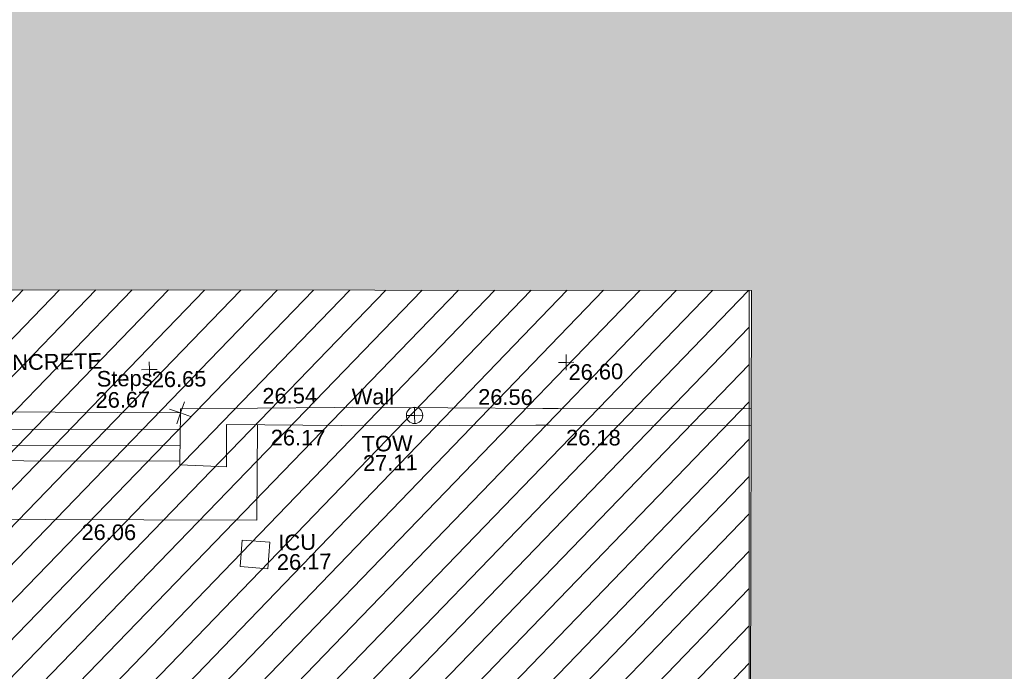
# Model space of a CAD drawing. Header units: millimetres. Extents: x -290717 to 520720, y -103372 to 287762.
# Tile 201 of 256: x -109149 to -85530, y 225521 to 241163. Entities that reach past the tile are written whole.
import ezdxf

# ---------------------------------------------------------------- set-up
doc = ezdxf.new("R2010")
doc.units = ezdxf.units.MM
doc.linetypes.add('IMPORT-UG_ELEC_STREET LIGHTING_QLB2 _2_', pattern=[2700, 1500, -300.0000000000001, 0, -250, 150, -300.0000000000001, 0, -200])
for name, color, linetype, lineweight, true_color in [('00_TOPO_TOP_OF_WALL', 7, 'Continuous', 9, 0x666666), ('00_UAV_CONCRETE', 9, 'Continuous', 9, 0x808080), ('00_UAV_LEVEL_SPOT', 7, 'Continuous', 9, 0x666666), ('00_UAV_SERV_IC', 5, 'Continuous', 9, 0x0000ff), ('00_UAV_STEPS', 7, 'Continuous', 9, 0x666666), ('00_UAV_TOP_OF_WALL', 7, 'Continuous', 9, 0x666666), ('00_UAV_WALL', 7, 'Continuous', 9, 0x7c00a5), ('12333-PUM-2D-U-0001-C01 - Rev2_REVIT IMPORT_dwg', 7, 'Continuous', 9, 0x767676), ('A_RHA_Line', 7, 'Continuous', 9, 0x00a600), ('PUM-UNABLE TO SURVEY', 190, 'Continuous', 9, 0x7f00ff)]:
    doc.layers.add(name, color=color, linetype=linetype, lineweight=lineweight, true_color=true_color)
doc.layers.add('00_UAV_SURVEY_TEXT', color=7, linetype='Continuous', lineweight=9)
doc.layers.add('A_RHA_Detail', color=7, linetype='Continuous', lineweight=9)
doc.styles.add('Swis721 Lt BT_2', font='swissl.ttf', dxfattribs={"height": 375})

# ---------------------------------------------------------------- blocks, each defined once
blk = doc.blocks.new('12333-PUM-2D-U-0001-C01 - Rev2_REVIT IMPORT_dwg_MSL_Node_Linework_1-2077247-Site Location Plan Existing')
at = {"layer": '00_UAV_STEPS', "color": 254, "true_color": 0xcccccc, "flags": 128}
for points in [[(256.5421955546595, 704.8438894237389), (0, 0), (-704.8438894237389, 256.5421955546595)], [(704.8438894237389, -256.5421955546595), (0, 0), (-256.5421955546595, -704.8438894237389)]]:
    blk.add_lwpolyline(points, dxfattribs=at)
blk = doc.blocks.new('12333-PUM-2D-U-0001-C01 - Rev2_REVIT IMPORT_dwg_TOW-2077249-Site Location Plan Existing')
at = {"layer": '00_TOPO_TOP_OF_WALL', "color": 254, "true_color": 0xcccccc, "flags": 128}
for points in [[(0, 525.0554400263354), (0, 0), (-525.0554401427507, 0)], [(525.0554401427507, 0), (0, 0), (0, -525.0554400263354)]]:
    blk.add_lwpolyline(points, dxfattribs=at)
at = {"layer": '00_TOPO_TOP_OF_WALL', "color": 254, "true_color": 0xcccccc}
blk.add_circle((0, 0), 525.0554401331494, dxfattribs=at)
blk = doc.blocks.new('12333-PUM-2D-U-0001-C01 - Rev2_REVIT IMPORT_dwg_UAV-2077255-Site Location Plan Existing')
at = {"layer": '00_UAV_LEVEL_SPOT', "color": 254, "true_color": 0xcccccc, "flags": 128}
for points in [[(0, -500.0000000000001), (0, 0), (-500.0000000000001, 0)], [(500.0000000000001, 0), (0, 0), (0, 500.0000000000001)]]:
    blk.add_lwpolyline(points, dxfattribs=at)
blk = doc.blocks.new('12333-PUM-2D-U-0001-C01 - Rev2_REVIT IMPORT_dwg_MGS62954_T2_Galway_ITM_3d_Rev1-2077680-Site Location Plan Existing')
at = {"layer": '00_UAV_CONCRETE', "color": 254, "true_color": 0xcccccc, "flags": 128}
blk.add_lwpolyline([(533802568.0336976, 725788633.4431484), (533802511.9949999, 725786340.4785), (533799807.1267346, 725786395.4294727), (533797441.9949999, 725786443.4785001), (533794808.631429, 725786514.3737322), (533791266.0738935, 725786609.7462213), (533791336.6135069, 725788062.1836425), (533791373.8939339, 725788829.8017876)], dxfattribs=at)
at = {"layer": '00_UAV_SERV_IC', "color": 254, "true_color": 0xcccccc, "flags": 128}
blk.add_lwpolyline([(533802156.995, 725785871.4785001), (533802818.9949999, 725785807.4785001), (533802757.7163656, 725785173.6276273), (533802095.7163656, 725785237.6276274)], close=True, dxfattribs=at)
at = {"layer": '00_UAV_STEPS', "color": 254, "true_color": 0xcccccc}
for p, q in [((533793203.9949999, 725788694.3395002), (533800716.6873687, 725788548.6063066)), ((533800704.4903384, 725788165.676286), (533793203.9949999, 725788317.3395001))]:
    blk.add_line(p, q, dxfattribs=at)
at = {"layer": '00_UAV_STEPS', "color": 254, "true_color": 0xcccccc, "flags": 128}
blk.add_lwpolyline([(533800692.6831541, 725787794.9856151), (533793203.9949999, 725787936.471069), (533793203.9949999, 725789121.0740387), (533800729.4328775, 725788948.7560037)], close=True, dxfattribs=at)
at = {"layer": '00_UAV_WALL', "color": 254, "true_color": 0xcccccc, "flags": 128}
for points in [[(533814418.3238383, 725788811.1023604), (533809789.6684999, 725788895.3395001), (533809420.9546388, 725788904.1772486), (533804866.6685001, 725789013.3395001), (533804422.6630256, 725789017.3134245), (533800732.6684999, 725789050.3395001), (533800729.4328777, 725788948.7560037)], [(533800692.6831541, 725787794.9856151), (533800689.6685, 725787700.3395), (533801812.6685002, 725787634.3395), (533801826.6684999, 725788653.3395002), (533804577.3193139, 725788579.5190451), (533805105.6684999, 725788565.3395001), (533809245.6685, 725788504.3395), (533809576.4905996, 725788497.6472121), (533814410.3192049, 725788399.8624123)]]:
    blk.add_lwpolyline(points, dxfattribs=at)
at = {"xscale": 0.375, "yscale": 0.375, "zscale": 0.375}
for name, p in [('12333-PUM-2D-U-0001-C01 - Rev2_REVIT IMPORT_dwg_UAV-2077255-Site Location Plan Existing', (533800000.0000001, 725790000)), ('12333-PUM-2D-U-0001-C01 - Rev2_REVIT IMPORT_dwg_UAV-2077255-Site Location Plan Existing', (533810000.0000001, 725790000)), ('12333-PUM-2D-U-0001-C01 - Rev2_REVIT IMPORT_dwg_MSL_Node_Linework_1-2077247-Site Location Plan Existing', (533800729.4328775, 725788948.7560037)), ('12333-PUM-2D-U-0001-C01 - Rev2_REVIT IMPORT_dwg_TOW-2077249-Site Location Plan Existing', (533806340.6685, 725788790.3395001))]:
    blk.add_blockref(name, p, dxfattribs=at)
at = {"layer": '00_UAV_CONCRETE', "color": 251, "true_color": 0x666666, "insert": (533798308.0138672, 725786316.4584553), "char_height": 375, "width": 1495.902363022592, "attachment_point": 1, "rotation": 358.8361629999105, "line_spacing_factor": 1.005061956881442, "style": 'Swis721 Lt BT_2'}
blk.add_mtext('26.06', dxfattribs=at)
at = {"layer": '00_UAV_LEVEL_SPOT', "char_height": 375, "width": 1495.902363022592, "attachment_point": 1, "line_spacing_factor": 1.005061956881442, "style": 'Swis721 Lt BT_2'}
for s, insert in [('26.65', (533800051.8765643, 725789949.1441547)), ('26.60', (533810051.8765643, 725789949.1441547))]:
    blk.add_mtext(s, dxfattribs=dict(at, insert=insert))
at = {"layer": '00_UAV_SERV_IC', "color": 251, "true_color": 0x666666, "char_height": 375, "attachment_point": 1, "line_spacing_factor": 1.005061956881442, "style": 'Swis721 Lt BT_2'}
for s, insert, width in [('ICU', (533803021.8330088, 725785983.838199), 1021.012723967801), ('26.17', (533802977.0048582, 725785513.4591984), 1495.902363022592)]:
    blk.add_mtext(s, dxfattribs=dict(at, insert=insert, width=width))
at = {"layer": '00_UAV_STEPS', "char_height": 375, "attachment_point": 1, "line_spacing_factor": 1.005061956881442, "style": 'Swis721 Lt BT_2'}
for s, insert, width in [('Steps', (533798733.4395105, 725789987.1228652), 1552.889119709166), ('26.67', (533798695.9200895, 725789477.0013578), 1495.902363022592)]:
    blk.add_mtext(s, dxfattribs=dict(at, insert=insert, width=width))
at = {"layer": '00_UAV_SURVEY_TEXT', "color": 251, "true_color": 0x666666, "insert": (533793832.3000001, 725790419.5296079), "char_height": 375, "width": 5617.944430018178, "attachment_point": 1, "line_spacing_factor": 1.005061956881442, "style": 'Swis721 Lt BT_2'}
blk.add_mtext('BRICKS CONCRETE', dxfattribs=at)
at = {"layer": '00_UAV_TOP_OF_WALL', "char_height": 375, "attachment_point": 1, "line_spacing_factor": 1.005061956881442, "style": 'Swis721 Lt BT_2'}
for s, insert, width in [('TOW', (533805062.1786534, 725788316.5565196), 1343.937678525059), ('27.11', (533805084.6405607, 725787852.7085971), 1495.902363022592)]:
    blk.add_mtext(s, dxfattribs=dict(at, insert=insert, width=width))
at = {"layer": '00_UAV_WALL', "color": 251, "true_color": 0x666666, "char_height": 375, "attachment_point": 1, "line_spacing_factor": 1.005061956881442, "style": 'Swis721 Lt BT_2'}
for s, insert, width, rotation in [('26.54', (533802700.8801997, 725789511.0224961), 1495.902363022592, 359.48720676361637), ('Wall', (533804844.7142996, 725789457.3448899), 1130.237340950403, 358.7983838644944), ('26.56', (533807878.7358625, 725789396.6432414), 1495.902363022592, 358.62693323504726), ('26.17', (533802886.5853004, 725788508.1810881), 1495.902363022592, 358.7894469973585), ('26.18', (533809969.7045206, 725788383.7413353), 1495.902363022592, 358.8411065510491)]:
    blk.add_mtext(s, dxfattribs=dict(at, insert=insert, width=width, rotation=rotation))
blk = doc.blocks.new('12333-PUM-2D-U-0001-C01 - Rev2_REVIT IMPORT_dwg-1620468-Site Location Plan Existing')
at = {"layer": 'PUM-UNABLE TO SURVEY', "true_color": 0xffffd4}
h = blk.add_hatch(dxfattribs=at)
h.set_pattern_fill('FP_12', style=0, pattern_type=2)
h.set_pattern_definition([(45, (-533641079.65, -725615854.3560001), (-441.9417382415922, 441.9417382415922), [])])
h.paths.add_polyline_path([(140970.3501529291, 120250.643821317), (146061.3501528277, 120366.6438213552), (148088.3501528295, 121467.6438213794), (149767.1471665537, 121400.7882925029), (149826.3501528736, 121708.6438213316), (151731.3501528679, 121403.8438213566), (151716.938901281, 121323.140812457), (153551.3057732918, 121250.0899514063), (153560.1501529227, 121480.0438213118), (155503.2501529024, 121480.0438213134), (155503.2501529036, 121172.3567455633), (157605.3501529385, 121088.6438213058), (157065.3501529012, 144482.6438213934), (175086.350152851, 144480.6438212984), (176746.3501528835, 146023.6438213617), (172843.7316528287, 147528.9658213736), (173338.673991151, 175796.3692980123), (140026.0186528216, 176401.9833213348), (140028.2829734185, 176531.7061614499), (138356.741365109, 176568.5343297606), (138112.5926718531, 163525.9954559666), (137857.9316529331, 148319.2853214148), (137827.9418640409, 148319.8087951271), (137797.2156320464, 146678.3983150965), (130049.3501528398, 146808.6438212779), (127301.3501529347, 145010.6438213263), (126845.3501529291, 124909.6438213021), (140019.3501529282, 124510.6438213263), (140924.4375823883, 120456.3089638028)])
h.paths.add_polyline_path([(142549.2501529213, 122013.4438213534), (141939.6501528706, 128109.4438213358), (145140.0501528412, 128414.2438213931), (145711.5501528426, 122318.2438213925), (143523.3984173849, 122107.3376299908)])
h.paths.add_polyline_path([(156227.1501528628, 122394.4438213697), (156227.150152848, 122799.1296352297), (149501.6245217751, 123012.8231277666), (149504.5046405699, 123177.825023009), (149445.3501529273, 122546.8438213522), (148264.2501528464, 122623.0438213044), (148378.5501528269, 123842.2438212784), (149559.6501529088, 123766.0438214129), (149517.103893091, 123312.217049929), (152873.83384327, 123055.7519301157), (156227.1501528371, 123099.0105069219), (156227.1501528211, 123537.4438213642), (157370.1501528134, 123537.4438213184), (157370.1501528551, 122394.4438213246), (156679.799187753, 122394.4438213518)])
h.paths.add_polyline_path([(135386.450152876, 126509.2438213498), (129290.4501528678, 126661.6438214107), (129366.6501529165, 129404.8438213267), (135462.6501529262, 129252.4438213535)])
h.paths.add_polyline_path([(133748.1501528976, 131005.0438212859), (130700.1501528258, 131309.8438213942), (131385.9501528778, 137405.8438214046), (134395.8501528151, 137101.0438213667), (133774.8328443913, 131256.1750353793)])
h.paths.add_polyline_path([(123791.3501529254, 148495.6438213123), (125962.8758490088, 148831.2361022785), (126057.9078146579, 154829.4881495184), (124252.3501529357, 176312.6438213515), (119637.3501528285, 179332.6438213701), (91445.3501529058, 180677.6438213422), (91482.35015291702, 179887.643821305), (123767.2119867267, 148519.0968936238)])
h.paths.add_polyline_path([(195364.061714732, 187389.5906704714), (138295.3501528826, 199555.6438213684), (100054.3501528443, 198088.6438213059), (99954.35015286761, 197228.6438213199), (107251.4784825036, 197782.5141120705), (122069.3501528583, 198129.6438213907), (132241.3501528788, 197737.6438212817), (136290.3501528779, 198486.6438213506), (136971.651110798, 197569.6615461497), (136433.5006318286, 189862.6526837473), (173568.1456173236, 188304.2714601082), (173572.4321528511, 188602.423821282), (183059.4321529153, 188452.4238212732), (183056.4645273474, 188282.4086663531), (185602.4321528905, 188263.4238213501), (185594.3357990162, 187799.5840185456), (194908.7873000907, 187408.6965781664)])
at = {"layer": 'PUM-UNABLE TO SURVEY', "color": 7, "true_color": 0xffffd4, "flags": 128}
blk.add_lwpolyline([(173338.673991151, 175796.3692980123), (172843.7316528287, 147528.9658213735), (176746.3501528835, 146023.6438213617)], dxfattribs=at)
blk.add_blockref('12333-PUM-2D-U-0001-C01 - Rev2_REVIT IMPORT_dwg_MGS62954_T2_Galway_ITM_3d_Rev1-2077680-Site Location Plan Existing', (-533641079.6498471, -725615854.3561786))

msp = doc.modelspace()

# ---------------------------------------------------------------- hatches: boundary and pattern name
at = {"layer": 'A_RHA_Detail', "true_color": 0xc0c0c0}
h = msp.add_hatch(color=9, dxfattribs=at)
h.paths.add_polyline_path([(-80880.60083898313, -68502.79057078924), (-80400.86592458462, -68483.4150911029), (-80400.86592458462, -62984.64684182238), (-24474.85765180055, -63009.32043784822), (-24456.14471274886, -50840.30023854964), (-36622.55041054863, -50831.65104346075), (-36622.5504104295, -44228.57792609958), (-50959.05265825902, -44213.68205212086), (-50959.05265825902, -42573.78171509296), (-54563.93258049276, -42571.21897729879), (-54565.69773355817, -45054.17447471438), (-92408.82109324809, -45027.27149617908), (-92411.78875845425, -49201.74309219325), (-100061.9988811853, -49201.74309219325), (-100052.221444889, -64852.82557835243), (-86120.90825231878, -64852.82557835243), (-86092.16626519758, -62957.90041523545), (-84861.10047611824, -62957.90041520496), (-84854.79054275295, -68240.10973718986), (-80870.60226895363, -68240.10973718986)])
h.paths.add_polyline_path([(-137238.9269955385, -68461.93840922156), (-132719.7426408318, -68433.06336920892), (-132847.0731201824, -62850.0428228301), (-130454.6837966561, -62916.63108081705), (-130498.2830220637, -61355.8539363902), (-117581.136331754, -61423.42893434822), (-117492.3908565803, -49183.91309186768), (-125136.5200282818, -49178.47881939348), (-125133.5727033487, -45032.61887132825), (-163007.1824077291, -45005.69421944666), (-163007.1824077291, -44090.29634113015), (-163123.8521375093, -44090.21339942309), (-163122.6389897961, -42383.751842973), (-166563.8543420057, -42383.75184295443), (-166565.0349082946, -44044.3982420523), (-193158.4656786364, -44025.49275802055), (-193195.152889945, -62863.6565097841), (-137269.7106414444, -62916.63108078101), (-137254.3708868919, -65679.90523788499)])
h.paths.add_polyline_path([(120310.9497607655, -32334.2823016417), (120312.4652266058, -31610.73011961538), (133451.2244789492, -31638.24899384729), (133469.2230092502, -19717.98315777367), (121295.7536929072, -19692.48606427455), (121319.8434528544, -8190.941560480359), (112277.0825929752, -8172.001674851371), (112263.1769726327, -14811.12345451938), (78285.85310969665, -14739.95861435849), (78292.82277619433, -8167.077575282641), (76545.55099677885, -8163.40371230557), (69355.76844230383, -8152.931592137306), (69353.66597202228, -9156.746357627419), (68372.60878942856, -9154.691552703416), (68372.60878942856, -13705.52853212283), (69333.72334743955, -13707.54156767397), (69325.07112544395, -16249.53369225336), (66623.4489111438, -16249.53369225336), (66619.79243932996, -17995.29925522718), (65989.07757491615, -17995.29925522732), (65985.44262769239, -19730.78799479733), (57152.23993372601, -19712.28702423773), (57127.42535098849, -31559.89461998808), (70277.87165423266, -31587.43801817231), (70277.87165428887, -32271.74147154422), (78263.96947906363, -32285.12944888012), (78266.62669288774, -31019.79372153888), (112335.8856506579, -31091.15111856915), (112335.8856506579, -32317.57330550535), (119781.4233959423, -32333.17321910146)])
h.paths.add_polyline_path([(7503.71740934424, -1791.43926322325), (15482.43097389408, -674.0213230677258), (15484.0826184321, 148.1327206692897), (56188.28042539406, 205.5276654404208), (56155.8432600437, 14338.31663138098), (18016.62665932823, 14236.4814953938), (17967.9025208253, 34313.18372075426), (21727.10644861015, 34324.06926249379), (21708.9097307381, 40608.10218319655), (18009.66447156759, 40608.10218325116), (17995.54603703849, 45483.75063445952), (9770.084212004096, 45420.63294734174), (3966.216019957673, 45443.14492469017), (3984.771235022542, 14176.56786831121), (1023.062455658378, 14176.56786840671), (-276.5134647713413, 14190.52623465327), (-231.6790044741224, 5976.811441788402), (-226.4491536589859, 193.7444677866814), (1220.250839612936, 179.5999159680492), (7477.609307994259, 143.2867556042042), (7488.638446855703, -674.0213230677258)])
h.paths.add_polyline_path([(77755.59663317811, 53.47451145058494), (77729.51881611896, 1699.844979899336), (94464.47132486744, 1659.976083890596), (94606.37913471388, 17991.39023626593), (88810.41901146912, 18015.03260816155), (88799.89418497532, 14436.74271609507), (69413.88950349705, 14457.87738898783), (69377.35724448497, 99.62816357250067), (70760.85642036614, 92.0068082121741)])
h.paths.add_polyline_path([(61252.12079698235, 46453.95617369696), (105774.7348988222, 46472.68783510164), (105768.2642197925, 61852.61234310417), (92285.13876306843, 61852.61234310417), (92308.59670397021, 65784.30757142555), (96107.46680002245, 65767.6044524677), (96059.6808111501, 75209.20847378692), (101084.8427276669, 75071.88872768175), (104988.0046543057, 74765.36560410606), (108403.6894220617, 74363.84089439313), (112009.2703903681, 73787.25420864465), (115645.3524814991, 73049.69667210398), (116890.8108050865, 72761.69136255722), (120208.9929832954, 71893.18353872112), (120865.241739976, 71703.68487155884), (124135.6329505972, 70669.67317909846), (127435.6253142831, 69480.50055823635), (127820.4368655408, 69394.93141813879), (128274.3081769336, 69331.69585757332), (128731.879114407, 69306.66104520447), (129189.9401456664, 69320.00258265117), (129645.2782985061, 69371.62688830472), (130094.6997111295, 69461.17185607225), (130535.0520071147, 69588.00939078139), (130963.2464342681, 69751.2498188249), (131376.279516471, 69949.74812593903), (131771.254123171, 70182.11198906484), (132162.5575600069, 70460.54046602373), (132496.0921582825, 70741.69081117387), (132820.8713676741, 71064.98072578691), (133117.4593294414, 71414.31364276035), (133383.77568926, 71787.23923958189), (133616.5473239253, 72178.53728446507), (133817.1647262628, 72590.54524901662), (133982.6025969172, 73017.89547517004), (134111.7005086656, 73457.59040804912), (134203.5529320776, 73906.545904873), (134257.5155882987, 74361.61286220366), (134272.5462649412, 74819.59931534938), (134250.5259874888, 75277.29281749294), (134189.6227572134, 75731.48297750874), (134090.9274700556, 76178.98397761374), (133955.1324028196, 76616.65691996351), (133783.1900598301, 77041.4318434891), (133576.3064937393, 77450.3292564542), (133335.9328436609, 77840.48103831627), (133063.7551572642, 78209.15055536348), (132761.6825665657, 78553.75185442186), (132431.8338935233, 78871.86780505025), (132076.5227904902, 79161.26705200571), (131698.2415079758, 79419.91966864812), (131299.6434187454, 79646.01139199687), (131093.5942456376, 79746.34209763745), (132146.0467355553, 83110.22226149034), (122787.763295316, 86282.54285521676), (121604.3555410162, 82800.35918872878), (117095.9864226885, 83870.84033788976), (116841.9598400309, 83526.35449576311), (116120.5435466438, 91221.9361197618), (110237.7341284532, 91274.27491024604), (110194.3680786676, 90435.39030217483), (104988.0046543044, 90486.49901569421), (104973.2761846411, 94309.82427956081), (103746.1314668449, 94309.82427962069), (103839.9937121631, 122852.1474272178), (96365.09202303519, 122931.9599471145), (96350.3400238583, 123952.416858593), (104555.5505249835, 123902.1925258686), (104607.3234457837, 120248.5396157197), (125502.5015002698, 120134.193340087), (125662.0200253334, 137657.3796883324), (114479.5865733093, 137699.2256881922), (114382.3062641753, 129149.9458158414), (104644.1590035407, 129187.997507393), (104577.9931702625, 126217.3903165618), (101184.4926405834, 126159.1566967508), (101264.6166812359, 135959.2655565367), (89967.23177303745, 135988.8856164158), (89927.63362986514, 125823.6463181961), (93630.53562299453, 125840.7948842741), (93580.6568888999, 122931.9599471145), (88697.38835373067, 122904.7310127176), (88679.38989541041, 95739.0914377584), (86378.25848993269, 95739.0914377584), (86378.18187189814, 96178.10083375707), (83279.5074328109, 96200.92083330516), (83273.62493422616, 95735.74732136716), (70169.67509616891, 95733.22421950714), (70166.2684274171, 96272.07409350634), (66674.99731291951, 96257.14073659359), (66654.74538556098, 95755.71092140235), (65784.77231076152, 95755.71092140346), (65887.65094981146, 117470.6305650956), (53473.34271625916, 117487.9046429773), (53434.44066306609, 98570.4634906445), (40649.41626913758, 98570.46349066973), (40610.16711556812, 94406.01479082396), (38853.82372865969, 94410.36303444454), (38848.65589191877, 89463.65332732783), (40612.46601909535, 89518.45976927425), (40665.38257359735, 86257.73741131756), (38372.19584673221, 86305.7230928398), (38369.79373532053, 76901.0507917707), (50937.95125076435, 76944.40198877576), (50922.88567283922, 74598.78180893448), (56484.90611318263, 74588.85093774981), (56484.9061131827, 75194.85181998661), (92465.40372273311, 75233.02581663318), (92645.92783659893, 71766.64845097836), (89810.5550181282, 69362.83965827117), (85313.16173971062, 69360.94750424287), (85313.16173971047, 66907.40508090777), (75210.14498260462, 66903.15451592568), (75210.14498260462, 63815.70944554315), (70819.40014306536, 63815.70999204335), (70819.21601502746, 64253.35708063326), (69456.8341568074, 64253.35708063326), (69455.71957374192, 66901.99623168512), (61303.3285675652, 66898.56680686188), (61304.56054652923, 63970.32021231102), (70500.41048205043, 63970.32021223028), (70500.40885431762, 61852.59006210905), (61245.64388480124, 61848.69637492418), (61252.12079698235, 46455.07044720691)])
h.paths.add_polyline_path([(-17153.16561239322, 48569.32684293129), (-17153.16561227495, 60770.38083690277), (-29362.88357762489, 60774.7042869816), (-29362.88357762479, 67399.20394583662), (-43507.25361058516, 67405.01911302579), (-43488.53133082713, 69093.07334179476), (-45766.41866234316, 69109.32868391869), (-45794.34620035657, 67405.01911302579), (-47272.11273197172, 67404.21245453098), (-47272.44887636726, 66454.91798912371), (-86004.56386335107, 66468.6329952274), (-86006.66970790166, 60521.58362724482), (-92662.8772251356, 60521.58362724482), (-92666.53762789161, 50184.35611936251), (-79752.016597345, 50179.78302554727), (-79752.016597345, 48591.49323813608), (-17157.71631240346, 48569.32845421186)])
h.paths.add_polyline_path([(-201056.4185879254, 48628.75479108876), (-138377.9751621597, 48634.64535782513), (-138377.9751621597, 50133.28202330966), (-125467.710581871, 50134.49533928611), (-125468.6909603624, 60566.19036866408), (-132186.8595615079, 60565.86652591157), (-132187.4203588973, 66533.01978768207), (-170643.3098734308, 66805.61809689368), (-170643.3098732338, 67738.78475851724), (-200340.0100486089, 67488.93693767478), (-200348.7175167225, 60827.7802510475), (-201057.5650552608, 60827.71357562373), (-201056.6510294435, 51102.0431337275)])
h.paths.add_polyline_path([(-240051.5126725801, 54769.1949116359), (-239444.4902595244, 54811.10754483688), (-239186.5396225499, 54841.92927608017), (-238764.8191578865, 54940.98166103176), (-238382.4735933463, 55122.46891391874), (-237990.3402229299, 55354.87497237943), (-237269.2031026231, 55936.21514997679), (-237030.2712443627, 56228.66101920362), (-236793.0039600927, 56569.31473977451), (-236554.5880579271, 57004.26389721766), (-236432.7219585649, 57267.46508911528), (-236300.0815274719, 57753.26239002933), (-236250.7285154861, 58017.17885687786), (-236235.6490610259, 58516.21786795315), (-236233.2538430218, 58987.85640057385), (-236213.702979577, 59823.48083772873), (-236363.8287856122, 59820.8603820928), (-236634.0279869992, 60698.06075831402), (-236391.9547756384, 61432.1972634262), (-236225.4740089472, 61435.10319604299), (-236201.6036570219, 62637.68779599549), (-232563.5271750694, 62639.28734435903), (-232563.5271750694, 63049.03842407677), (-232732.1945866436, 63049.15302221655), (-232860.1521278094, 63457.9589027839), (-232731.6068089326, 63914.24862701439), (-232560.8209657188, 63914.24862701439), (-232521.9864006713, 70597.99604498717), (-240628.6947850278, 70598.85496274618), (-240629.7923196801, 72350.98321581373), (-246412.6011213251, 72347.36085937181), (-246412.6011213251, 70616.45923939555), (-254449.5805725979, 70618.60952619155), (-254454.637144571, 70754.06491724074), (-254469.7140363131, 73191.6627625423), (-263883.2532625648, 73267.83063692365), (-263902.4181505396, 68260.74348557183), (-263714.8217520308, 68259.82096576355), (-263552.9672900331, 67819.6543439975), (-263719.0883117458, 67392.20684197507), (-263913.629869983, 67392.20684288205), (-263956.7001914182, 58633.76423459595), (-260181.1963171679, 58611.22607638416), (-260192.3146984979, 56354.25111578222), (-257184.684388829, 56339.46086010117), (-257213.4419958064, 57092.93866025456), (-257338.5163846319, 57093.27331227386), (-257471.0109295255, 57531.7457231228), (-257338.5163845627, 58062.22513700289), (-257203.4956297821, 58064.06881293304), (-257173.5751889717, 58598.54056827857), (-256478.2273617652, 58575.27357918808), (-256478.2273617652, 58788.51859477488), (-256013.0091299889, 58911.92701537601), (-255397.0786589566, 58780.99767608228), (-255397.0786664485, 58595.98242230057), (-243809.8853614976, 58585.92793205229), (-243805.3570672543, 58352.04527760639), (-243740.9394682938, 57884.52572396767), (-243619.083060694, 57421.84877501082), (-243424.3877541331, 56943.65915328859), (-243247.1437899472, 56608.24157716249), (-243003.0710577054, 56249.99021479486), (-242732.2093200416, 55932.75703086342), (-242371.7230179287, 55603.12658814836), (-242141.2551255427, 55424.88676771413), (-241804.9643038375, 55216.88439829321), (-241529.464082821, 55077.02869058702), (-241100.6275144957, 54917.18295005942), (-240836.2134980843, 54840.82833179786), (-240453.4486196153, 54788.6078413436), (-240203.3756532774, 54776.52967577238)])
h.paths.add_polyline_path([(40276.69022620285, 59895.3641775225), (40328.62676026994, 69196.9439153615), (36588.99968782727, 69217.82459101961), (36619.46637569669, 74674.25962431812), (32264.36460075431, 74687.02318924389), (32233.48293864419, 69156.26826309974), (11916.69390488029, 69269.70959690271), (11966.66200108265, 78218.75165977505), (29087.50901742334, 78123.15526811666), (29143.44567202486, 88141.13700481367), (15719.34879623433, 88216.09212957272), (15732.60379610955, 90589.99788900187), (4594.294101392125, 90652.19003492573), (4525.129359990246, 78265.12250452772), (10096.76365550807, 78234.01258734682), (10077.43887221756, 74773.03821913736), (4547.641142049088, 74803.91453678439), (4465.579974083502, 60107.16002351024), (19125.89094757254, 60025.30234268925), (19139.86249371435, 62527.53804648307), (31738.59196305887, 62457.19146407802), (31724.55430855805, 59943.11609818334), (38369.79364222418, 59906.01157297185)])
h.paths.add_polyline_path([(-246083.0241259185, 72334.29150213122), (-246083.0594797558, 72334.30275087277), (-246208.2905500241, 72334.29150213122)])
h.paths.add_polyline_path([(-114575.3004830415, 112178.0758696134), (-114575.3246436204, 112178.0758696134), (-114707.2752166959, 115801.5811617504)])
h.paths.add_polyline_path([(-154699.9178766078, 101760.4080976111), (-114382.0503338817, 101776.0542915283), (-114382.0503338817, 106926.936016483), (-113755.641395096, 106927.1791078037), (-113757.5507412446, 111847.2721532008), (-114431.6837526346, 111847.2721532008), (-114431.8098651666, 112178.075869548), (-114575.3004830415, 112178.0758696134), (-114578.9984943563, 121707.2390834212), (-123056.9849702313, 121707.2390834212), (-123068.8201032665, 156452.7036899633), (-119381.2340625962, 156454.1347343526), (-119381.2340625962, 160165.8603541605), (-115501.031452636, 160167.3661472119), (-115503.3750945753, 166206.5793118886), (-132411.7987151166, 166599.6604729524), (-132411.8243306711, 166665.6603411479), (-135275.0124468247, 166664.5489553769), (-135275.0124468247, 166628.1883102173), (-135911.3205077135, 166628.1944503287), (-135911.3479256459, 166352.1604668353), (-152521.1633846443, 166345.7145607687), (-152518.3680955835, 159142.6836790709), (-150699.3133726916, 159117.9265656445), (-150755.6690356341, 122560.6912032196), (-151059.2005266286, 122560.6912032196), (-151061.0981347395, 121302.4374931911), (-154138.3148337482, 121372.6012653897), (-154138.3148337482, 121865.183451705), (-154704.3888425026, 121867.2611370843), (-154688.5451973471, 119352.3937021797), (-154745.5933227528, 119352.3715636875), (-154745.5763474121, 118722.1532660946), (-160794.1544526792, 118748.744283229), (-160794.1544527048, 119410.5425977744), (-163852.1622693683, 119422.408321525), (-163855.0715294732, 118762.2003111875), (-167568.6765459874, 118778.5256058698), (-166634.6619849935, 124395.1277019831), (-166843.6206842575, 124471.2090400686), (-167568.6765459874, 124707.6250904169), (-168028.2173235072, 124841.3808643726), (-168630.5006276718, 124991.3056740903), (-169238.2056070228, 125117.4693074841), (-169850.3952285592, 125219.6772877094), (-170466.1255403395, 125297.7720169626), (-171089.1102599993, 125351.8553033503), (-171704.4065937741, 125381.1774254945), (-172325.0479971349, 125386.3595015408), (-172782.2248668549, 125374.5832363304), (-173401.7764236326, 125337.4554476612), (-174019.3926983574, 125276.0328036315), (-174634.1213722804, 125190.4100127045), (-175245.0145766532, 125080.7190996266), (-176047.1958093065, 124895.7675261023), (-176665.4852587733, 124724.7228134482), (-177045.3001228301, 124609.1129151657), (-177631.5127793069, 124405.2077276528), (-176665.4852586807, 118818.5158793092), (-177558.9402083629, 118822.4435769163), (-177662.2853368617, 125263.4341236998), (-176365.3912352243, 126542.9270807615), (-159462.2970490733, 126319.9103917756), (-157057.7396790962, 128609.0850976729), (-157060.6673204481, 136153.1661957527), (-158638.8016610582, 137740.2441626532), (-159352.3735831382, 137740.2441626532), (-161634.4140635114, 140201.1078539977), (-168727.9404946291, 140256.8191147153), (-171035.0401162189, 137942.884730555), (-174184.1459014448, 137942.884730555), (-176460.1168228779, 140292.2858551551), (-177341.68569345, 140292.285855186), (-177341.7114445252, 140358.4281613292), (-183428.5803825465, 140356.0660244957), (-185921.6385984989, 137917.4639097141), (-185921.6385985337, 131757.309115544), (-186906.8767412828, 131756.9267734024), (-187725.3914540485, 130809.9989183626), (-187724.0588902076, 127376.1828149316), (-186481.0281350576, 126304.557648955), (-186479.4846755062, 122327.2959175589), (-185176.2828158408, 121059.4673825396), (-180304.1129154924, 121059.4673825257), (-180304.1136492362, 118802.0484409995), (-193555.3706955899, 118802.0484409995), (-193555.3686998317, 133117.8341649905), (-192593.6442938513, 133118.2073819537), (-192593.6442938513, 134200.8158367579), (-192224.6284783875, 134200.9592041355), (-192225.5653014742, 136615.0101267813), (-192595.0012461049, 136615.0101267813), (-192595.4357332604, 137734.4745166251), (-193589.2709668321, 137734.4746851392), (-193589.2685988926, 147474.5705834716), (-193163.2062206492, 147492.8644728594), (-192606.8095195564, 147551.4951472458), (-192359.9383250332, 147589.5931622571), (-192199.8207947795, 147616.5827293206), (-191882.7548926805, 147682.9245600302), (-191568.5380071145, 147761.6632019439), (-191020.2573150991, 147932.4221712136), (-190950.5841382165, 147955.8263236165), (-190647.7999969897, 148070.951423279), (-190349.769078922, 148197.8750093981), (-190056.9509284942, 148336.4013817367), (-189769.7970512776, 148486.316942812), (-189375.4954991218, 148717.2624196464), (-189132.9060261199, 148873.2749095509), (-188867.5421091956, 149059.0543930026), (-188609.6764469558, 149255.1087866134), (-188354.9814056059, 149465.3525772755), (-188079.6339208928, 149713.8792482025), (-187884.9836199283, 149901.8220103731), (-187538.2510284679, 150274.4802367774), (-187446.2998447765, 150378.396083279), (-187241.3270201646, 150629.2310214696), (-187046.3599558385, 150887.9197697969), (-186861.699277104, 151154.0634500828), (-186546.1373636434, 151669.8298752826), (-186524.4196769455, 151707.063245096), (-163675.289831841, 151669.8298752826), (-163687.5843044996, 148134.0767945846), (-157303.6541541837, 148136.4921063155), (-157303.6541541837, 155759.9150161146), (-157557.4317586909, 155765.0384228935), (-157555.9168973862, 166678.0466575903), (-187009.2021991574, 166699.7464767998), (-187013.0952111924, 162054.4009359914), (-188707.1775469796, 162044.5925187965), (-188705.9961893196, 155021.5333641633), (-188737.9999316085, 154650.5326603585), (-188799.0133970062, 154283.1866125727), (-188857.2045401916, 154035.4341107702), (-188966.1106131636, 153679.3368924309), (-189102.6200311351, 153332.8820747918), (-189265.8911677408, 152998.2056672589), (-189454.9174010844, 152677.3710606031), (-189645.2484685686, 152421.322012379), (-189916.9563410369, 152104.2450531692), (-190212.7041973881, 151809.4634871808), (-190530.6686598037, 151538.7947475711), (-190868.889367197, 151293.9075915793), (-191225.2810786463, 151076.3118324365), (-191597.6465194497, 150887.3490190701), (-192092.8415776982, 150682.5621956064), (-192485.2937347, 150569.6612301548), (-192903.8930807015, 150482.2408890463), (-193187.215491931, 150440.8868273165), (-193594.1866364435, 150407.1257787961), (-193594.5953882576, 151459.989522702), (-205369.2399268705, 151455.4201248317), (-205354.452352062, 113350.0822379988), (-207187.1580384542, 113349.3709450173), (-207184.3024929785, 105991.0636522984), (-205312.8709512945, 105991.0636522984), (-205311.2365670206, 101769.6553082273), (-175488.645120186, 101781.2285901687), (-175488.645120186, 110889.6985621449), (-154703.462766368, 110897.5679794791), (-154700.5193329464, 103310.2697088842)])
h.paths.add_polyline_path([(193735.9435692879, 113047.8274775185), (208865.0938716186, 114991.026643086), (208976.1154122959, 114126.6471161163), (216447.8967330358, 115086.3281915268), (216038.7305308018, 118271.970241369), (232648.5073383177, 120405.3421627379), (233425.9936153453, 114352.0734369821), (240632.2017567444, 115277.6440986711), (239854.8412683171, 121329.9334728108), (256406.8682407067, 123455.8879629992), (257091.7572256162, 118089.1198988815), (264572.287122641, 119040.8180953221), (261877.8350554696, 138524.7609215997), (259178.7147038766, 138221.6086023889), (259197.3483654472, 137439.0084132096), (254686.1480587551, 136897.0007613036), (255412.6810205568, 131314.8303174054), (240852.7447965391, 129522.4514055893), (239771.0426540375, 137918.8519126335), (240649.582243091, 138010.1984551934), (240062.3063116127, 142776.6750342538), (239165.7694641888, 142685.0143484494), (237630.9646614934, 151018.3171733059), (266172.8791088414, 154560.7889781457), (271297.187694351, 142612.4006970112), (276531.7397502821, 144861.0987145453), (274941.5029779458, 148527.903728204), (302074.530765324, 160134.9084326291), (300215.9323773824, 164320.1841173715), (301528.161327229, 164907.0997990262), (300405.1237791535, 167477.8916353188), (299016.6944531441, 166945.7181825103), (295626.7488506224, 174518.7544287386), (294333.0289184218, 177537.1551681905), (287288.847594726, 174518.7544287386), (289427.6893504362, 169661.0163464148), (272956.7816584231, 162557.1203578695), (271943.2187786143, 164897.4305293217), (267016.3118217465, 162764.0369715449), (268502.3094164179, 159357.043014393), (265200.4029571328, 157946.4096681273), (226856.4166955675, 153146.7821791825), (227510.3041274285, 148852.0205335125), (228280.9873164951, 141179.0007484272), (227302.3544112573, 141050.2812999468), (227895.3788231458, 136433.1758633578), (228748.5501749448, 136523.8855003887), (229602.307730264, 128023.7667641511), (217691.2359889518, 126493.8999679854), (217642.3600127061, 126874.4332670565), (215138.5007311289, 126552.8357430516), (215194.9980427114, 126112.9650749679), (215015.6132225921, 126089.9247571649), (214840.967257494, 127449.6644606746), (192258.7012018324, 124549.1816390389), (193486.3576426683, 114991.026643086)])
h.paths.add_polyline_path([(-78076.24179098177, 117605.518872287), (-78076.23951907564, 117610.0871212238), (-78070.31812256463, 129485.733079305), (-74723.15926546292, 129478.3852560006), (-74723.15926546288, 125435.7860625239), (-48015.64546089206, 125380.0246061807), (-47996.55031653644, 135872.5822179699), (-61198.159180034, 135901.5630078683), (-74714.72264147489, 135923.5088764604), (-74723.62876031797, 131865.2975510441), (-78070.31812256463, 131872.6421692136), (-78062.97909490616, 149549.768943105), (-58292.26570494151, 149541.5607197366), (-58292.26570494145, 148946.2407608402), (-37707.70924049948, 148937.6946534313), (-37707.70924049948, 159740.0690313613), (-44148.26955758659, 159742.7429641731), (-44148.26955758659, 162961.3319175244), (-49829.95437586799, 162961.3319175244), (-49830.92144141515, 160632.0129326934), (-78494.0902662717, 160643.9130440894), (-78494.0902662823, 161615.1537737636), (-78739.22585210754, 161615.2555472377), (-78691.79195364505, 168187.9195488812), (-90844.5764503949, 168126.8149080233), (-90962.52567696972, 152686.7636278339), (-89064.97866810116, 152685.97582136), (-89079.54115383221, 117610.0871212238), (-78374.80210165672, 117605.6428258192)])
h.paths.add_polyline_path([(69254.82576126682, 129235.9722870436), (69259.97086178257, 136167.7892474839), (86068.0992678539, 136131.0235193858), (86008.66431381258, 164703.3084147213), (58789.63167882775, 164723.5115811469), (58789.63167882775, 170119.2062865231), (54460.16324890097, 170122.4198087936), (54457.21717773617, 166153.2792453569), (47042.21516498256, 166158.7829869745), (47041.10931533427, 164668.9097040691), (39173.27935198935, 164674.7495545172), (39172.83712618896, 164078.9539098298), (17014.87910992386, 164095.400525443), (17002.38841206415, 147267.1142245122), (12659.63471563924, 147267.1142245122), (12653.6008753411, 139137.9291796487), (17031.41608901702, 139134.6797717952), (17024.58791744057, 129935.3194463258), (39191.34773726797, 129918.8662983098), (39191.34773726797, 129258.2867272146), (69014.0340609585, 129236.1510132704)])
h.paths.add_polyline_path([(39265.62356917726, 139467.8223435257), (33050.91021530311, 139484.1586867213), (33087.56357182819, 153427.9220784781), (39277.60130890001, 153411.6505991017), (39277.60130890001, 152830.3127277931), (43058.29603858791, 152820.3745823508), (43024.83899408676, 140092.5601633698), (39267.2657899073, 140092.5601633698)])
h.paths.add_polyline_path([(1979.548949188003, 189123.2414339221), (18699.10403225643, 189180.0465563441), (18678.46874727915, 195253.6675675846), (24349.02704558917, 195272.9334349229), (24334.96888369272, 199550.7690689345), (28829.78348971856, 199566.0403168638), (28798.35772162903, 208815.6446465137), (24334.94961552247, 208806.1514042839), (24333.90624838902, 209113.2475694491), (16811.59093053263, 209087.6902915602), (16806.58456496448, 208843.590909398), (6772.293057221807, 208809.4991440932), (6797.166076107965, 201488.5780549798), (-8471.058649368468, 201436.7038403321), (-8471.058649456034, 200429.0172029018), (-11856.09020773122, 200417.5164702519), (-11823.72827012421, 190892.3684139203), (-7614.729360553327, 190904.9356358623), (-7614.729360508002, 190170.8290169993), (-4608.619189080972, 190169.2993656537), (-4608.238782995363, 190916.8832264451), (1973.379031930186, 190939.2444093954), (1977.122761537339, 189837.3456606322)])
h.paths.add_polyline_path([(-20506.2213294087, 190640.028646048), (-20122.28942212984, 206347.1214480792), (-41550.34215554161, 207015.255795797), (-41462.26177905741, 210449.6195896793), (-31391.41053375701, 210152.0276719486), (-31078.64493158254, 223862.574366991), (-44305.08575746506, 224230.797228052), (-44490.79956595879, 211865.5542346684), (-47510.12209651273, 211942.9901386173), (-47722.57925074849, 203659.0205615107), (-47076.06680551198, 203635.3001466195), (-47175.4684425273, 199531.9403872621), (-46801.21126120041, 199520.4703265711), (-46873.68175963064, 195478.589946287), (-44600.40472249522, 195425.25597799), (-44685.88459510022, 192243.2795180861), (-38073.99929110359, 192135.6564361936), (-38104.39995468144, 191126.9722513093), (-21537.79264469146, 190668.5723413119)])
h.paths.add_polyline_path([(16801.02360974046, 195961.5001375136), (9656.615133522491, 196015.1086064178), (9643.83815057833, 199513.9922857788), (11631.77992465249, 199485.8321209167), (11631.79209405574, 203322.2460457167), (16806.58456511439, 203391.4855727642), (16801.04077099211, 195984.4293109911)])
h.paths.add_polyline_path([(122084.9263243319, 200536.2570557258), (122088.180516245, 206386.1947929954), (125211.1061637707, 206386.1947929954), (125211.1162733, 206645.8932838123), (126202.709897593, 206645.8932838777), (126203.0204768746, 207041.0477229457), (130401.4034740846, 206979.0758390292), (130444.269112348, 209883.2802976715), (126202.8383602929, 209945.883203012), (126203.0204768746, 214624.1281189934), (127364.7919503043, 214624.1281189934), (127365.2106673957, 225380.2058570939), (126159.8599207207, 225380.2527798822), (126207.4133336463, 241475.3410923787), (119482.541129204, 241495.8747302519), (119479.204156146, 246182.0096278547), (109943.9121324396, 246175.219673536), (109953.2702600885, 233033.3814297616), (115000.5285021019, 233033.3814296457), (114999.5792924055, 208653.4991933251), (112026.3032629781, 208653.4991933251), (112024.3519988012, 200538.6764491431), (122024.6079402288, 200536.271559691)])
h.paths.add_polyline_path([(30087.05071628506, 200986.75440713), (38030.67179073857, 201028.6865661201), (38030.67179073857, 202922.9731661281), (38109.89531489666, 202923.3913649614), (38067.25569093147, 208827.6066631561), (38013.35839375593, 208827.667223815), (38012.38630312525, 209012.5383931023), (30044.90685988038, 208970.4802974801), (30060.65944993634, 205986.3119354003)])
h.paths.add_polyline_path([(195986.2599411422, 205661.5722736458), (202896.8751332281, 206052.0074670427), (202676.886254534, 209945.7611691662), (195766.2710618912, 209555.325975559)])
h.paths.add_polyline_path([(-91652.40581580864, 206392.6172135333), (-79454.24421187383, 206432.5105635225), (-79629.29258199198, 238245.6998510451), (-68904.21147484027, 238215.095164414), (-68918.56040493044, 246314.0782553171), (-68756.515268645, 246312.9061543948), (-68755.20581930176, 246638.9786699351), (-79620.07671794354, 246651.3624133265), (-79606.5628449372, 247343.5411849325), (-82154.50636787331, 247318.0695596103), (-82154.50636787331, 247488.1275895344), (-91640.64698348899, 247472.5371040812), (-91638.72040628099, 246846.4753752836), (-131470.3702759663, 246641.42150215), (-131470.3702759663, 250159.5419305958), (-142857.1087886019, 250176.7939677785), (-142864.0554935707, 246220.0701029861), (-165118.8027587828, 246272.3986783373), (-165040.0492656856, 253907.936045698), (-178677.4727934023, 253929.5079730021), (-178699.5521575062, 238176.7234097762), (-138599.3373496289, 238209.4781454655), (-138548.4479938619, 206627.5237025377), (-126646.6702863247, 206572.2299428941), (-126666.6805510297, 234825.8818836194), (-124962.7180531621, 234825.9534805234), (-124969.0241559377, 234688.4891474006), (-91595.61129713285, 234664.3133306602), (-91650.87307429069, 207155.5994723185)])
h.paths.add_polyline_path([(142123.7078306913, 209113.5383730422), (152768.4446292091, 209127.3137315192), (152745.2992288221, 227012.6338093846), (142100.5623961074, 226998.8584508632), (142121.8067345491, 210582.5602414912)])
h.paths.add_polyline_path([(168998.8561285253, 209274.9592350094), (169026.8416078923, 226860.3446541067), (161686.6780313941, 226876.6646907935), (161647.6783165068, 209291.3037608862), (168846.6177107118, 209275.2977201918)])
h.paths.add_polyline_path([(49761.46820716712, 218476.567809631), (49794.00484362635, 223316.1680811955), (41274.07755979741, 223363.4010619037), (41273.58999769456, 223290.879563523), (32187.30576793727, 223351.9666549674), (32202.10532416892, 225553.2987455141), (20081.8372469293, 225634.7833114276), (20035.26675877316, 218707.7438838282), (31566.33951793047, 218630.2204926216), (31566.12891728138, 218598.8950898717), (49547.01686615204, 218478.0095661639)])
h.paths.add_polyline_path([(162361.9830851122, 234154.0520866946), (162366.6425722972, 241589.9129272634), (135261.1026964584, 241630.986197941), (135249.0888707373, 234197.8735112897), (160249.0277027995, 234157.467167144)])
h.paths.add_polyline_path([(176458.8604388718, 246709.572470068), (176516.248447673, 252173.1529805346), (168884.2833866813, 252253.3171281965), (168934.8652923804, 257068.9279575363), (164355.0504715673, 257117.0331241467), (164296.1746742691, 251511.8088120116), (164416.8965511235, 251510.5407811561), (164367.8024342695, 246836.5737543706), (172300.1975056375, 246753.2539686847)])

# ---------------------------------------------------------------- linework, layer by layer
at = {"layer": 'A_RHA_Line', "color": 7}
for p, q in [((-124969.0241559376, 234688.4891474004), (-91595.61129713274, 234664.31333066)), ((-91595.61129713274, 234664.31333066), (-91652.40581608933, 206392.6172135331))]:
    msp.add_line(p, q, dxfattribs=at)

# ---------------------------------------------------------------- block references
at = {"layer": '12333-PUM-2D-U-0001-C01 - Rev2_REVIT IMPORT_dwg', "color": 254, "linetype": 'IMPORT-UG_ELEC_STREET LIGHTING_QLB2 _2_', "true_color": 0xffd4d4, "rotation": 0.9999999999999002}
msp.add_blockref('12333-PUM-2D-U-0001-C01 - Rev2_REVIT IMPORT_dwg-1620468-Site Location Plan Existing', (-261895.0770586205, 55869.5817132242), dxfattribs=at)

doc.saveas('drawing.dxf')
